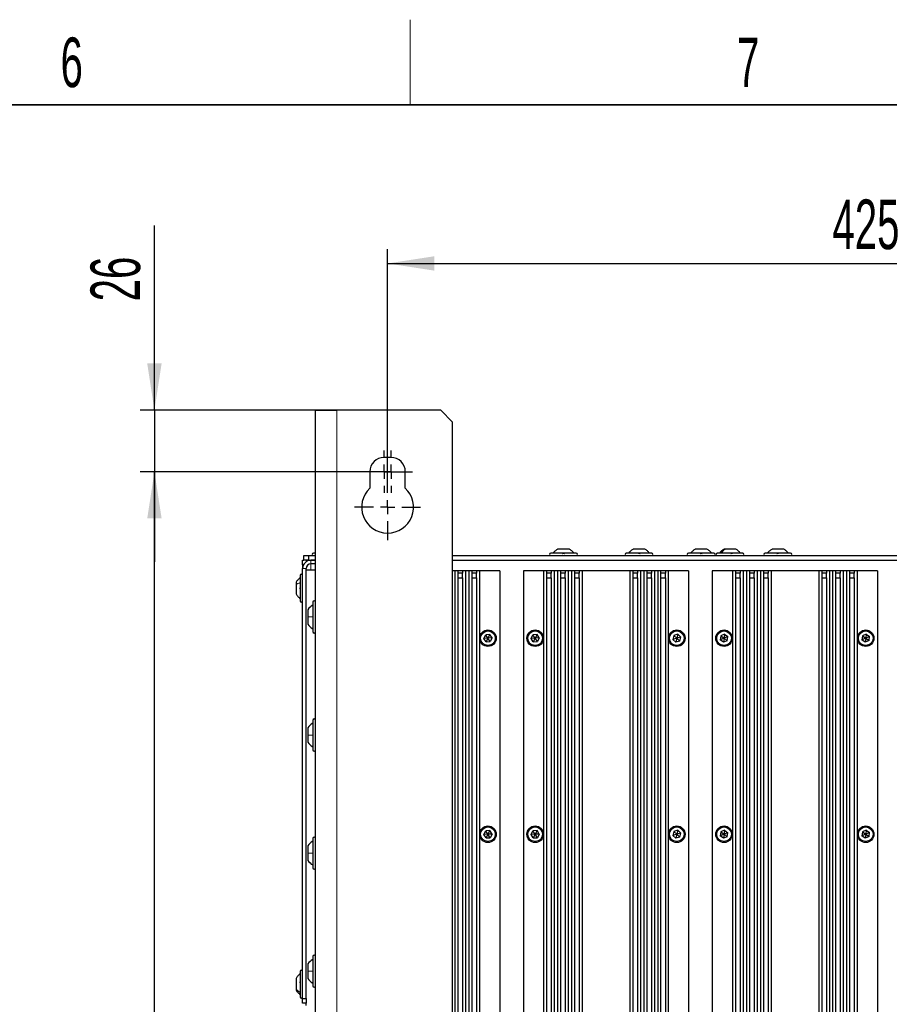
# Paper-space layout 'Blatt3' of a CAD drawing. Header units: millimetres. Extents: x 5 to 418, y 2 to 292.
# Tile 92 of 93: x 285 to 346, y 219 to 288. Entities that reach past the tile are written whole.
import ezdxf

# ---------------------------------------------------------------- set-up
doc = ezdxf.new("R2010")
doc.units = ezdxf.units.MM
doc.layers.add('SLD-0', color=7, linetype='Continuous')
doc.styles.add('SLDTEXTSTYLE0', font='TXT', dxfattribs={"width": 0.605})
doc.dimstyles.new('SLDDIMSTYLE2', dxfattribs={"dimtxt": 3.5, "dimasz": 3.302, "dimexe": 0, "dimexo": 0.0625, "dimgap": 0.875, "dimtad": 1, "dimlfac": 6, "dimrnd": 1e-09, "dimzin": 12, "dimdsep": 46, "dimtxsty": 'SLDTEXTSTYLE0', "dimsah": 1, "dimcen": 0.09, "dimadec": 0, "dimazin": 3, "dimtfac": 1, "dimtofl": 0, "dimtmove": 0, "dimatfit": 3, "dimfxl": 1, "dimfrac": 2, "dimtolj": 1, "dimtzin": 12, "dimarcsym": 0})
doc.dimstyles.new('SLDDIMSTYLE3', dxfattribs={"dimtxt": 3.5, "dimasz": 3.302, "dimexe": 0, "dimexo": 0.0625, "dimgap": 0.875, "dimtad": 1, "dimlfac": 6, "dimrnd": 1e-09, "dimzin": 12, "dimdsep": 46, "dimtxsty": 'SLDTEXTSTYLE0', "dimsah": 1, "dimcen": 0.09, "dimadec": 0, "dimazin": 3, "dimtfac": 1, "dimtmove": 0, "dimatfit": 0, "dimfxl": 1, "dimfrac": 2, "dimtolj": 1, "dimtzin": 12, "dimarcsym": 0})

# ---------------------------------------------------------------- blocks, each defined once
blk = doc.blocks.new('_D_15')
at = {"layer": 'SLD-0', "color": 7}
for p, q in [((309.149, 256.606), (293.44, 256.606)), ((294.44, 102.44), (294.44, 256.606)), ((309.149, 102.44), (293.44, 102.44))]:
    blk.add_line(p, q, dxfattribs=at)
for points in [[(294.44, 256.606), (293.932, 253.304), (294.948, 253.304)], [(294.44, 102.44), (294.948, 105.742), (293.932, 105.742)]]:
    blk.add_solid(points, dxfattribs=at)
at = {"layer": 'SLD-0', "color": 7, "insert": (289.928, 175.513), "char_height": 3.5, "attachment_point": 1, "rotation": 90, "style": 'SLDTEXTSTYLE0'}
blk.add_mtext('925', dxfattribs=at)
blk = doc.blocks.new('_D_16')
at = {"layer": 'SLD-0', "color": 7}
for p, q in [((294.44, 260.94), (294.44, 273.974)), ((307.316, 260.94), (293.44, 260.94)), ((294.44, 260.94), (294.44, 256.606)), ((309.149, 256.606), (293.44, 256.606)), ((294.44, 256.606), (294.44, 250.256))]:
    blk.add_line(p, q, dxfattribs=at)
for points in [[(294.44, 260.94), (294.948, 264.242), (293.932, 264.242)], [(294.44, 256.606), (293.932, 253.304), (294.948, 253.304)]]:
    blk.add_solid(points, dxfattribs=at)
at = {"layer": 'SLD-0', "color": 7, "insert": (289.928, 268.626), "char_height": 3.5, "attachment_point": 1, "rotation": 90, "style": 'SLDTEXTSTYLE0'}
blk.add_mtext('26', dxfattribs=at)
blk = doc.blocks.new('_D_17')
at = {"layer": 'SLD-0', "color": 7}
for p, q in [((310.899, 256.44), (310.899, 272.3)), ((381.732, 256.44), (381.732, 272.3)), ((310.899, 271.3), (381.732, 271.3))]:
    blk.add_line(p, q, dxfattribs=at)
for points in [[(310.899, 271.3), (314.201, 270.792), (314.201, 271.808)], [(381.732, 271.3), (378.43, 271.808), (378.43, 270.792)]]:
    blk.add_solid(points, dxfattribs=at)
at = {"layer": 'SLD-0', "color": 7, "insert": (342.305, 275.812), "char_height": 3.5, "attachment_point": 1, "style": 'SLDTEXTSTYLE0'}
blk.add_mtext('425', dxfattribs=at)
blk = doc.blocks.new('SW_CENTERMARKSYMBOL_13')
at = {"layer": 'SLD-0', "color": 0}
for p, q in [((0, 1), (0, 1.5)), ((-1, 0), (-1.5, 0)), ((0, 0), (-0.5, 0)), ((0, 0), (0, 0.5)), ((0, 0), (0, -0.5)), ((0, 0), (0.5, 0)), ((1, 0), (1.5, 0)), ((0, -1), (0, -1.5))]:
    blk.add_line(p, q, dxfattribs=at)
blk = doc.blocks.new('SW_CENTERMARKSYMBOL_14')
at = {"layer": 'SLD-0', "color": 0}
for p, q in [((0, 1), (0, 1.5)), ((-1, 0), (-1.5, 0)), ((0, 0), (-0.5, 0)), ((0, 0), (0, 0.5)), ((0, 0), (0, -0.5)), ((0, 0), (0.5, 0)), ((1, 0), (1.5, 0)), ((0, -1), (0, -1.5))]:
    blk.add_line(p, q, dxfattribs=at)
blk = doc.blocks.new('SW_CENTERMARKSYMBOL_15')
at = {"layer": 'SLD-0', "color": 0}
for p, q in [((0, 1), (0, 2.333)), ((-1, 0), (-2.333, 0)), ((0, 0), (-0.5, 0)), ((0, 0), (0, 0.5)), ((0, 0), (0, -0.5)), ((0, 0), (0.5, 0)), ((1, 0), (2.333, 0)), ((0, -1), (0, -2.333))]:
    blk.add_line(p, q, dxfattribs=at)

psp = doc.layouts.new('Blatt3')

# ---------------------------------------------------------------- linework, layer by layer
at = {"color": 7, "linetype": 'Continuous', "lineweight": 25}
for p, q in [((305.8156, 260.9397), (307.3156, 260.9397)), ((305.8156, 99.273), (305.8156, 260.9397)), ((314.6489, 260.9397), (307.3156, 260.9397)), ((315.4822, 260.1063), (314.6489, 260.9397)), ((315.4822, 100.1063), (315.4822, 260.1063)), ((311.1489, 257.6063), (310.6489, 257.6063)), ((309.6489, 256.6063), (309.6489, 255.4475)), ((312.1489, 255.4475), (312.1489, 256.6063)), ((305.818, 250.8563), (305.6656, 250.8563)), ((324.2156, 250.8563), (322.4156, 250.8563)), ((323.7281, 251.148), (322.9031, 251.148)), ((329.5489, 250.8563), (327.7489, 250.8563)), ((329.0614, 251.148), (328.2364, 251.148)), ((333.9322, 250.8563), (332.1322, 250.8563)), ((333.4447, 251.148), (332.6197, 251.148)), ((335.9656, 250.8563), (334.1656, 250.8563)), ((334.7328, 251.148), (334.6531, 251.148)), ((335.4781, 251.148), (334.7328, 251.148)), ((339.3489, 250.8563), (337.5489, 250.8563)), ((338.8614, 251.148), (338.0364, 251.148)), ((304.8989, 250.3563), (304.9822, 250.3563)), ((304.8989, 250.023), (304.8989, 250.3563)), ((304.9822, 250.3563), (304.9822, 250.6897)), ((304.9822, 250.6897), (305.3156, 250.6897)), ((305.3156, 250.3563), (304.9822, 250.3563)), ((305.1489, 250.3563), (305.1489, 250.2517)), ((305.3156, 250.6897), (305.3156, 250.3563)), ((305.3156, 250.6897), (305.8156, 250.6897)), ((305.3156, 250.3563), (305.8156, 250.3563)), ((305.8156, 250.3563), (305.4822, 250.3563)), ((315.4822, 250.6897), (377.1489, 250.6897)), ((315.4822, 250.3563), (377.1489, 250.3563)), ((304.9552, 250.023), (304.8989, 250.023)), ((304.8989, 250.023), (304.8989, 249.773)), ((304.8989, 219.4397), (304.8989, 249.773)), ((305.1489, 219.4397), (305.1489, 249.773)), ((305.1489, 249.6897), (305.8156, 249.6897)), ((305.8156, 250.1063), (305.4822, 250.1063)), ((315.6489, 249.6063), (315.4822, 249.6063)), ((315.6489, 249.6063), (315.6489, 162.6897)), ((315.8576, 249.6063), (315.6489, 249.6063)), ((315.8576, 249.6063), (315.8576, 249.4397)), ((316.1909, 249.6063), (315.8576, 249.6063)), ((315.8576, 249.4397), (315.8576, 249.1063)), ((316.1909, 249.4397), (315.8576, 249.4397)), ((316.1909, 249.6063), (316.1909, 249.4397)), ((316.3996, 249.6063), (316.1909, 249.6063)), ((316.1909, 249.1063), (316.1909, 249.4397)), ((316.3996, 249.6063), (316.3996, 162.6897)), ((316.6322, 249.6063), (316.3996, 249.6063)), ((316.6322, 249.6063), (316.6322, 162.6897)), ((316.8409, 249.6063), (316.6322, 249.6063)), ((316.8409, 249.6063), (316.8409, 249.4397)), ((317.1743, 249.6063), (316.8409, 249.6063)), ((316.8409, 249.4397), (316.8409, 249.1063)), ((317.1743, 249.4397), (316.8409, 249.4397)), ((317.1743, 249.6063), (317.1743, 249.4397)), ((317.383, 249.6063), (317.1743, 249.6063)), ((317.1743, 249.1063), (317.1743, 249.4397)), ((317.383, 249.6063), (317.383, 162.6615)), ((318.8156, 249.6063), (317.383, 249.6063)), ((318.8156, 249.6063), (318.8156, 162.6897)), ((320.4822, 249.6063), (320.4822, 162.6897)), ((321.9149, 249.6063), (320.4822, 249.6063)), ((321.9149, 249.6063), (321.9149, 162.6615)), ((322.1235, 249.6063), (321.9149, 249.6063)), ((322.1235, 249.6063), (322.1235, 249.4397)), ((322.4569, 249.6063), (322.1235, 249.6063)), ((322.1235, 249.4397), (322.1235, 249.1063)), ((322.4569, 249.4397), (322.1235, 249.4397)), ((322.4569, 249.6063), (322.4569, 249.4397)), ((322.6656, 249.6063), (322.4569, 249.6063)), ((322.4569, 249.1063), (322.4569, 249.4397)), ((322.6656, 249.6063), (322.6656, 162.6897)), ((322.8982, 249.6063), (322.6656, 249.6063)), ((322.8982, 249.6063), (322.8982, 162.6897)), ((323.1069, 249.6063), (322.8982, 249.6063)), ((323.1069, 249.6063), (323.1069, 249.4397)), ((323.4402, 249.6063), (323.1069, 249.6063)), ((323.1069, 249.4397), (323.1069, 249.1063)), ((323.4402, 249.4397), (323.1069, 249.4397)), ((323.4402, 249.6063), (323.4402, 249.4397)), ((323.6489, 249.6063), (323.4402, 249.6063)), ((323.4402, 249.1063), (323.4402, 249.4397)), ((323.6489, 249.6063), (323.6489, 162.6897)), ((323.8815, 249.6063), (323.6489, 249.6063)), ((323.8815, 249.6063), (323.8815, 162.6897)), ((324.0902, 249.6063), (323.8815, 249.6063)), ((324.0902, 249.6063), (324.0902, 249.4397)), ((324.4235, 249.6063), (324.0902, 249.6063)), ((324.0902, 249.4397), (324.0902, 249.1063)), ((324.4235, 249.4397), (324.0902, 249.4397)), ((324.4235, 249.6063), (324.4235, 249.4397)), ((324.6322, 249.6063), (324.4235, 249.6063)), ((324.4235, 249.1063), (324.4235, 249.4397)), ((324.6322, 249.6063), (324.6322, 162.6897)), ((327.9989, 249.6063), (324.6322, 249.6063)), ((327.9989, 249.6063), (327.9989, 162.6897)), ((328.2076, 249.6063), (327.9989, 249.6063)), ((328.2076, 249.6063), (328.2076, 249.4397)), ((328.5409, 249.6063), (328.2076, 249.6063)), ((328.2076, 249.4397), (328.2076, 249.1063)), ((328.5409, 249.4397), (328.2076, 249.4397)), ((328.5409, 249.6063), (328.5409, 249.4397)), ((328.7496, 249.6063), (328.5409, 249.6063)), ((328.5409, 249.1063), (328.5409, 249.4397)), ((328.7496, 249.6063), (328.7496, 162.6897)), ((328.9822, 249.6063), (328.7496, 249.6063)), ((328.9822, 249.6063), (328.9822, 162.6897)), ((329.1909, 249.6063), (328.9822, 249.6063)), ((329.1909, 249.6063), (329.1909, 249.4397)), ((329.5243, 249.6063), (329.1909, 249.6063)), ((329.1909, 249.4397), (329.1909, 249.1063)), ((329.5243, 249.4397), (329.1909, 249.4397)), ((329.5243, 249.6063), (329.5243, 249.4397)), ((329.733, 249.6063), (329.5243, 249.6063)), ((329.5243, 249.1063), (329.5243, 249.4397)), ((329.733, 249.6063), (329.733, 162.6897)), ((329.9656, 249.6063), (329.733, 249.6063)), ((329.9656, 249.6063), (329.9656, 162.6897)), ((330.1743, 249.6063), (329.9656, 249.6063)), ((330.1743, 249.6063), (330.1743, 249.4397)), ((330.5076, 249.6063), (330.1743, 249.6063)), ((330.1743, 249.4397), (330.1743, 249.1063)), ((330.5076, 249.4397), (330.1743, 249.4397)), ((330.5076, 249.6063), (330.5076, 249.4397)), ((330.7163, 249.6063), (330.5076, 249.6063)), ((330.5076, 249.1063), (330.5076, 249.4397)), ((330.7163, 249.6063), (330.7163, 162.6615)), ((332.1489, 249.6063), (330.7163, 249.6063)), ((332.1489, 249.6063), (332.1489, 162.6897)), ((333.8156, 249.6063), (333.8156, 162.6897)), ((335.2482, 249.6063), (333.8156, 249.6063)), ((335.2482, 249.6063), (335.2482, 162.6615)), ((335.4569, 249.6063), (335.2482, 249.6063)), ((335.4569, 249.6063), (335.4569, 249.4397)), ((335.7902, 249.6063), (335.4569, 249.6063)), ((335.4569, 249.4397), (335.4569, 249.1063)), ((335.7902, 249.4397), (335.4569, 249.4397)), ((335.7902, 249.6063), (335.7902, 249.4397)), ((335.9989, 249.6063), (335.7902, 249.6063)), ((335.7902, 249.1063), (335.7902, 249.4397)), ((335.9989, 249.6063), (335.9989, 162.6897)), ((336.2315, 249.6063), (335.9989, 249.6063)), ((336.2315, 249.6063), (336.2315, 162.6897)), ((336.4402, 249.6063), (336.2315, 249.6063)), ((336.4402, 249.6063), (336.4402, 249.4397)), ((336.7735, 249.6063), (336.4402, 249.6063)), ((336.4402, 249.4397), (336.4402, 249.1063)), ((336.7735, 249.4397), (336.4402, 249.4397)), ((336.7735, 249.6063), (336.7735, 249.4397)), ((336.9822, 249.6063), (336.7735, 249.6063)), ((336.7735, 249.1063), (336.7735, 249.4397)), ((336.9822, 249.6063), (336.9822, 162.6897)), ((337.2149, 249.6063), (336.9822, 249.6063)), ((337.2149, 249.6063), (337.2149, 162.6897)), ((337.4235, 249.6063), (337.2149, 249.6063)), ((337.4235, 249.6063), (337.4235, 249.4397)), ((337.7569, 249.6063), (337.4235, 249.6063)), ((337.4235, 249.4397), (337.4235, 249.1063)), ((337.7569, 249.4397), (337.4235, 249.4397)), ((337.7569, 249.6063), (337.7569, 249.4397)), ((337.9656, 249.6063), (337.7569, 249.6063)), ((337.7569, 249.1063), (337.7569, 249.4397)), ((337.9656, 249.6063), (337.9656, 162.6897)), ((341.3322, 249.6063), (337.9656, 249.6063)), ((341.3322, 249.6063), (341.3322, 162.6897)), ((341.5409, 249.6063), (341.3322, 249.6063)), ((341.5409, 249.6063), (341.5409, 249.4397)), ((341.8743, 249.6063), (341.5409, 249.6063)), ((341.5409, 249.4397), (341.5409, 249.1063)), ((341.8743, 249.4397), (341.5409, 249.4397)), ((341.8743, 249.6063), (341.8743, 249.4397)), ((342.083, 249.6063), (341.8743, 249.6063)), ((341.8743, 249.1063), (341.8743, 249.4397)), ((342.083, 249.6063), (342.083, 162.6897)), ((342.3156, 249.6063), (342.083, 249.6063)), ((342.3156, 249.6063), (342.3156, 162.6897)), ((342.5243, 249.6063), (342.3156, 249.6063)), ((342.5243, 249.6063), (342.5243, 249.4397)), ((342.8576, 249.6063), (342.5243, 249.6063)), ((342.5243, 249.4397), (342.5243, 249.1063)), ((342.8576, 249.4397), (342.5243, 249.4397)), ((342.8576, 249.6063), (342.8576, 249.4397)), ((343.0663, 249.6063), (342.8576, 249.6063)), ((342.8576, 249.1063), (342.8576, 249.4397)), ((343.0663, 249.6063), (343.0663, 162.6897)), ((343.2989, 249.6063), (343.0663, 249.6063)), ((343.2989, 249.6063), (343.2989, 162.6897)), ((343.5076, 249.6063), (343.2989, 249.6063)), ((343.5076, 249.6063), (343.5076, 249.4397)), ((343.8409, 249.6063), (343.5076, 249.6063)), ((343.5076, 249.4397), (343.5076, 249.1063)), ((343.8409, 249.4397), (343.5076, 249.4397)), ((343.8409, 249.6063), (343.8409, 249.4397)), ((344.0496, 249.6063), (343.8409, 249.6063)), ((343.8409, 249.1063), (343.8409, 249.4397)), ((344.0496, 249.6063), (344.0496, 162.6615)), ((345.4822, 249.6063), (344.0496, 249.6063)), ((345.4822, 249.6063), (345.4822, 162.6897)), ((304.4406, 248.8022), (304.4406, 248.6102)), ((304.7322, 249.2897), (304.7322, 248.8709)), ((304.7322, 248.8709), (304.7322, 247.4897)), ((315.8576, 249.1063), (315.8576, 162.6897)), ((315.8576, 249.1063), (316.1909, 249.1063)), ((316.1909, 249.1063), (316.1909, 162.6897)), ((316.8409, 249.1063), (316.8409, 162.6897)), ((316.8409, 249.1063), (317.1743, 249.1063)), ((317.1743, 249.1063), (317.1743, 162.6897)), ((322.1235, 249.1063), (322.1235, 162.6897)), ((322.1235, 249.1063), (322.4569, 249.1063)), ((322.4569, 249.1063), (322.4569, 162.6897)), ((323.1069, 249.1063), (323.1069, 162.6897)), ((323.1069, 249.1063), (323.4402, 249.1063)), ((323.4402, 249.1063), (323.4402, 162.6897)), ((324.0902, 249.1063), (324.0902, 162.6897)), ((324.0902, 249.1063), (324.4235, 249.1063)), ((324.4235, 249.1063), (324.4235, 162.6897)), ((328.2076, 249.1063), (328.2076, 162.6897)), ((328.2076, 249.1063), (328.5409, 249.1063)), ((328.5409, 249.1063), (328.5409, 162.6897)), ((329.1909, 249.1063), (329.1909, 162.6897)), ((329.1909, 249.1063), (329.5243, 249.1063)), ((329.5243, 249.1063), (329.5243, 162.6897)), ((330.1743, 249.1063), (330.1743, 162.6897)), ((330.1743, 249.1063), (330.5076, 249.1063)), ((330.5076, 249.1063), (330.5076, 162.6897)), ((335.4569, 249.1063), (335.4569, 162.6897)), ((335.4569, 249.1063), (335.7902, 249.1063)), ((335.7902, 249.1063), (335.7902, 162.6897)), ((336.4402, 249.1063), (336.4402, 162.6897)), ((336.4402, 249.1063), (336.7735, 249.1063)), ((336.7735, 249.1063), (336.7735, 162.6897)), ((337.4235, 249.1063), (337.4235, 162.6897)), ((337.4235, 249.1063), (337.7569, 249.1063)), ((337.7569, 249.1063), (337.7569, 162.6897)), ((341.5409, 249.1063), (341.5409, 162.6897)), ((341.5409, 249.1063), (341.8743, 249.1063)), ((341.8743, 249.1063), (341.8743, 162.6897)), ((342.5243, 249.1063), (342.5243, 162.6897)), ((342.5243, 249.1063), (342.8576, 249.1063)), ((342.8576, 249.1063), (342.8576, 162.6897)), ((343.5076, 249.1063), (343.5076, 162.6897)), ((343.5076, 249.1063), (343.8409, 249.1063)), ((343.8409, 249.1063), (343.8409, 162.6897)), ((304.4406, 248.6102), (304.4406, 247.9772)), ((305.6156, 247.3897), (305.6156, 245.323)), ((305.2656, 246.8697), (305.2656, 246.3563)), ((305.2656, 246.3563), (305.2656, 245.843)), ((317.694, 244.8404), (317.8244, 245.098)), ((317.9822, 244.8563), (317.694, 244.8404)), ((317.8519, 244.5988), (317.694, 244.8404)), ((318.1126, 245.1139), (317.8244, 245.098)), ((317.9822, 244.8563), (317.8244, 245.098)), ((317.9822, 244.8563), (317.8519, 244.5988)), ((317.8519, 244.5988), (318.1401, 244.6147)), ((318.1126, 245.1139), (317.9822, 244.8563)), ((318.2705, 244.8722), (317.9822, 244.8563)), ((318.1401, 244.6147), (317.9822, 244.8563)), ((318.2705, 244.8722), (318.1126, 245.1139)), ((318.2705, 244.8722), (318.1401, 244.6147)), ((321.0273, 244.8404), (321.1577, 245.098)), ((321.3156, 244.8563), (321.0273, 244.8404)), ((321.1852, 244.5988), (321.0273, 244.8404)), ((321.4459, 245.1139), (321.1577, 245.098)), ((321.3156, 244.8563), (321.1577, 245.098)), ((321.3156, 244.8563), (321.1852, 244.5988)), ((321.1852, 244.5988), (321.4735, 244.6147)), ((321.4459, 245.1139), (321.3156, 244.8563)), ((321.6038, 244.8722), (321.3156, 244.8563)), ((321.4735, 244.6147), (321.3156, 244.8563)), ((321.6038, 244.8722), (321.4459, 245.1139)), ((321.6038, 244.8722), (321.4735, 244.6147)), ((331.1056, 245.0545), (331.039, 244.7736)), ((331.3156, 244.8563), (331.039, 244.7736)), ((331.249, 244.5754), (331.039, 244.7736)), ((331.3822, 245.1372), (331.1056, 245.0545)), ((331.1056, 245.0545), (331.3156, 244.8563)), ((331.3156, 244.8563), (331.249, 244.5754)), ((331.5255, 244.6582), (331.249, 244.5754)), ((331.3822, 245.1372), (331.3156, 244.8563)), ((331.5921, 244.9391), (331.3156, 244.8563)), ((331.3156, 244.8563), (331.5255, 244.6582)), ((331.3822, 245.1372), (331.5921, 244.9391)), ((331.5255, 244.6582), (331.5921, 244.9391)), ((334.4208, 245.0333), (334.3816, 244.7473)), ((334.6489, 244.8563), (334.3816, 244.7473)), ((334.6097, 244.5703), (334.3816, 244.7473)), ((334.6881, 245.1423), (334.4208, 245.0333)), ((334.4208, 245.0333), (334.6489, 244.8563)), ((334.6489, 244.8563), (334.6097, 244.5703)), ((334.877, 244.6794), (334.6097, 244.5703)), ((334.6881, 245.1423), (334.6489, 244.8563)), ((334.9162, 244.9654), (334.6489, 244.8563)), ((334.6489, 244.8563), (334.877, 244.6794)), ((334.6881, 245.1423), (334.9162, 244.9654)), ((334.877, 244.6794), (334.9162, 244.9654)), ((344.414, 245.0241), (344.3862, 244.7368)), ((344.6489, 244.8563), (344.3862, 244.7368)), ((344.6211, 244.569), (344.3862, 244.7368)), ((344.6767, 245.1437), (344.414, 245.0241)), ((344.414, 245.0241), (344.6489, 244.8563)), ((344.6489, 244.8563), (344.6211, 244.569)), ((344.8838, 244.6886), (344.6211, 244.569)), ((344.6767, 245.1437), (344.6489, 244.8563)), ((344.9117, 244.9759), (344.6489, 244.8563)), ((344.6489, 244.8563), (344.8838, 244.6886)), ((344.6767, 245.1437), (344.9117, 244.9759)), ((344.8838, 244.6886), (344.9117, 244.9759)), ((305.6156, 239.0563), (305.6156, 236.9897)), ((305.2656, 238.5363), (305.2656, 238.023)), ((305.2656, 238.023), (305.2656, 237.5097)), ((305.6156, 230.723), (305.6156, 228.6563)), ((317.694, 231.0071), (317.8244, 231.2647)), ((317.9822, 231.023), (317.694, 231.0071)), ((317.8519, 230.7654), (317.694, 231.0071)), ((318.1126, 231.2806), (317.8244, 231.2647)), ((317.9822, 231.023), (317.8244, 231.2647)), ((317.9822, 231.023), (317.8519, 230.7654)), ((317.8519, 230.7654), (318.1401, 230.7813)), ((318.1126, 231.2806), (317.9822, 231.023)), ((318.2705, 231.0389), (317.9822, 231.023)), ((318.1401, 230.7813), (317.9822, 231.023)), ((318.2705, 231.0389), (318.1126, 231.2806)), ((318.2705, 231.0389), (318.1401, 230.7813)), ((321.0273, 231.0071), (321.1577, 231.2647)), ((321.3156, 231.023), (321.0273, 231.0071)), ((321.1852, 230.7654), (321.0273, 231.0071)), ((321.4459, 231.2806), (321.1577, 231.2647)), ((321.3156, 231.023), (321.1577, 231.2647)), ((321.3156, 231.023), (321.1852, 230.7654)), ((321.1852, 230.7654), (321.4735, 230.7813)), ((321.4459, 231.2806), (321.3156, 231.023)), ((321.6038, 231.0389), (321.3156, 231.023)), ((321.4735, 230.7813), (321.3156, 231.023)), ((321.6038, 231.0389), (321.4459, 231.2806)), ((321.6038, 231.0389), (321.4735, 230.7813)), ((331.1056, 231.2211), (331.039, 230.9402)), ((331.3156, 231.023), (331.039, 230.9402)), ((331.249, 230.7421), (331.039, 230.9402)), ((331.3822, 231.3039), (331.1056, 231.2211)), ((331.1056, 231.2211), (331.3156, 231.023)), ((331.3156, 231.023), (331.249, 230.7421)), ((331.5255, 230.8249), (331.249, 230.7421)), ((331.3822, 231.3039), (331.3156, 231.023)), ((331.5921, 231.1058), (331.3156, 231.023)), ((331.3156, 231.023), (331.5255, 230.8249)), ((331.3822, 231.3039), (331.5921, 231.1058)), ((331.5255, 230.8249), (331.5921, 231.1058)), ((334.4208, 231.1999), (334.3816, 230.9139)), ((334.6489, 231.023), (334.3816, 230.9139)), ((334.6097, 230.737), (334.3816, 230.9139)), ((334.6881, 231.309), (334.4208, 231.1999)), ((334.4208, 231.1999), (334.6489, 231.023)), ((334.6489, 231.023), (334.6097, 230.737)), ((334.877, 230.8461), (334.6097, 230.737)), ((334.6881, 231.309), (334.6489, 231.023)), ((334.9162, 231.1321), (334.6489, 231.023)), ((334.6489, 231.023), (334.877, 230.8461)), ((334.6881, 231.309), (334.9162, 231.1321)), ((334.877, 230.8461), (334.9162, 231.1321)), ((344.414, 231.1908), (344.3862, 230.9034)), ((344.6489, 231.023), (344.3862, 230.9034)), ((344.6211, 230.7357), (344.3862, 230.9034)), ((344.6767, 231.3103), (344.414, 231.1908)), ((344.414, 231.1908), (344.6489, 231.023)), ((344.6489, 231.023), (344.6211, 230.7357)), ((344.8838, 230.8552), (344.6211, 230.7357)), ((344.6767, 231.3103), (344.6489, 231.023)), ((344.9117, 231.1426), (344.6489, 231.023)), ((344.6489, 231.023), (344.8838, 230.8552)), ((344.6767, 231.3103), (344.9117, 231.1426)), ((344.8838, 230.8552), (344.9117, 231.1426)), ((305.2656, 230.203), (305.2656, 229.6897)), ((305.2656, 229.6897), (305.2656, 229.1763)), ((305.6156, 222.3897), (305.6156, 220.323)), ((305.2656, 221.8697), (305.2656, 221.3563)), ((304.7322, 221.3397), (304.7322, 219.7282)), ((305.2656, 221.3563), (305.2656, 220.843)), ((304.4406, 220.8522), (304.4406, 220.1136)), ((304.4406, 220.1136), (304.4406, 220.0272)), ((304.7322, 219.7282), (304.7322, 219.5397)), ((304.8989, 219.4397), (305.1489, 219.4397)), ((304.8989, 219.1063), (304.8989, 219.4397)), ((305.1489, 219.1063), (304.8989, 219.1063)), ((305.1489, 219.4397), (305.1489, 219.1063)), ((305.1489, 218.9397), (305.1489, 219.1063))]:
    psp.add_line(p, q, dxfattribs=at)
at = {"color": 7, "linetype": 'Continuous', "lineweight": 18}
for p, q in [((307.3156, 99.273), (307.3156, 260.9397)), ((305.4822, 250.1063), (305.4822, 250.3563)), ((305.1489, 249.773), (304.8989, 249.773)), ((305.4822, 249.6897), (305.4822, 250.1063))]:
    psp.add_line(p, q, dxfattribs=at)
at = {"color": 7, "linetype": 'Continuous', "lineweight": 25}
for centre, radius in [((317.9822, 244.8563), 0.5833), ((317.9822, 244.8563), 0.5167), ((321.3156, 244.8563), 0.5833), ((321.3156, 244.8563), 0.5167), ((331.3156, 244.8563), 0.5833), ((331.3156, 244.8563), 0.5167), ((334.6489, 244.8563), 0.5833), ((334.6489, 244.8563), 0.5167), ((344.6489, 244.8563), 0.5833), ((344.6489, 244.8563), 0.5167), ((317.9822, 231.023), 0.5833), ((317.9822, 231.023), 0.5167), ((321.3156, 231.023), 0.5833), ((321.3156, 231.023), 0.5167), ((331.3156, 231.023), 0.5833), ((331.3156, 231.023), 0.5167), ((334.6489, 231.023), 0.5833), ((334.6489, 231.023), 0.5167), ((344.6489, 231.023), 0.5833), ((344.6489, 231.023), 0.5167)]:
    psp.add_circle(centre, radius, dxfattribs=at)
for centre, radius, start, end in [((310.6489, 256.6063), 1, 90, 180), ((311.1489, 256.6063), 1, 0, 90), ((310.8989, 254.1063), 1.8333, 132.985886, 47.014114), ((305.6656, 250.773), 0.0833, 90, 270), ((322.4156, 250.773), 0.0833, 90, 270), ((324.2156, 250.773), 0.0833, 270, 90), ((327.7489, 250.773), 0.0833, 90, 270), ((329.5489, 250.773), 0.0833, 270, 90), ((332.1322, 250.773), 0.0833, 90, 270), ((333.9322, 250.773), 0.0833, 270, 90), ((334.1656, 250.773), 0.0833, 90, 270), ((335.9656, 250.773), 0.0833, 270, 90), ((337.5489, 250.773), 0.0833, 90, 270), ((339.3489, 250.773), 0.0833, 270, 90), ((305.4822, 249.773), 0.5833, 90, 180), ((305.4822, 249.773), 0.3333, 90, 180), ((304.8156, 249.2897), 0.0833, 0, 180), ((304.8156, 247.4897), 0.0833, 180, 360), ((305.7156, 247.3897), 0.1, 360, 180), ((306.1135, 246.2937), 1.025, 119.060563, 145.811896), ((306.1135, 246.419), 1.025, 214.188104, 240.939437), ((305.7156, 245.323), 0.1, 180, 0), ((305.7156, 239.0563), 0.1, 360, 180), ((306.1135, 237.9604), 1.025, 119.060563, 145.811896), ((306.1135, 238.0856), 1.025, 214.188104, 240.939437), ((305.7156, 236.9897), 0.1, 180, 0), ((305.7156, 230.723), 0.1, 0, 180), ((306.1135, 229.627), 1.025, 119.060563, 145.811896), ((306.1135, 229.7523), 1.025, 214.188104, 240.939437), ((305.7156, 228.6563), 0.1, 180, 0), ((305.7156, 222.3897), 0.1, 360, 180), ((306.1135, 221.2937), 1.025, 119.060563, 145.811896), ((304.8156, 221.3397), 0.0833, 0, 180), ((306.1135, 221.419), 1.025, 214.188104, 240.939437), ((305.7156, 220.323), 0.1, 180, 0), ((304.8156, 219.5397), 0.0833, 180, 360)]:
    psp.add_arc(centre, radius, start, end, dxfattribs=at)
for points in [[(322.5822, 250.8563), (322.6274, 250.9141), (322.7176, 251.0297), (322.8412, 251.1086), (322.9031, 251.148)], [(324.0489, 250.8563), (324.0038, 250.9141), (323.9136, 251.0297), (323.7899, 251.1086), (323.7281, 251.148)], [(327.9156, 250.8563), (327.9607, 250.9141), (328.0509, 251.0297), (328.1746, 251.1086), (328.2364, 251.148)], [(329.3822, 250.8563), (329.3371, 250.9141), (329.2469, 251.0297), (329.1232, 251.1086), (329.0614, 251.148)], [(332.2989, 250.8563), (332.344, 250.9141), (332.4343, 251.0297), (332.5579, 251.1086), (332.6197, 251.148)], [(333.7656, 250.8563), (333.7205, 250.9141), (333.6302, 251.0297), (333.5066, 251.1086), (333.4447, 251.148)], [(334.3322, 250.8563), (334.3774, 250.9141), (334.4676, 251.0297), (334.5912, 251.1086), (334.6531, 251.148)], [(335.7989, 250.8563), (335.7538, 250.9141), (335.6636, 251.0297), (335.5399, 251.1086), (335.4781, 251.148)], [(337.7156, 250.8563), (337.7607, 250.9141), (337.8509, 251.0297), (337.9746, 251.1086), (338.0364, 251.148)], [(339.1822, 250.8563), (339.1371, 250.9141), (339.0469, 251.0297), (338.9232, 251.1086), (338.8614, 251.148)]]:
    psp.add_open_spline(points, degree=3, dxfattribs=at)
for points, knots in [([(323.2426, 250.8278), (323.2451, 250.8317), (323.2501, 250.8395), (323.2667, 250.8487), (323.2891, 250.8548), (323.3154, 250.8571), (323.3418, 250.8549), (323.3643, 250.8488), (323.381, 250.8395), (323.386, 250.8317), (323.3885, 250.8278)], [0, 0, 0, 0, 0.1252217, 0.2494831, 0.3743256, 0.4990628, 0.6238964, 0.749388, 0.8744406, 1, 1, 1, 1]), ([(328.5759, 250.8278), (328.5784, 250.8317), (328.5834, 250.8395), (328.6, 250.8487), (328.6224, 250.8548), (328.6487, 250.8571), (328.6751, 250.8549), (328.6976, 250.8488), (328.7144, 250.8395), (328.7194, 250.8317), (328.7219, 250.8278)], [0, 0, 0, 0, 0.1252217, 0.2494831, 0.3743256, 0.4990628, 0.6238964, 0.749388, 0.8744406, 1, 1, 1, 1]), ([(332.9593, 250.8278), (332.9618, 250.8317), (332.9668, 250.8395), (332.9834, 250.8487), (333.0057, 250.8548), (333.032, 250.8571), (333.0584, 250.8549), (333.0809, 250.8488), (333.0977, 250.8395), (333.1027, 250.8317), (333.1052, 250.8278)], [0, 0, 0, 0, 0.1252217, 0.2494831, 0.3743256, 0.4990628, 0.6238964, 0.749388, 0.8744406, 1, 1, 1, 1]), ([(334.6531, 251.148), (334.5912, 251.1086), (334.4676, 251.0297), (334.3774, 250.9141), (334.3322, 250.8563)], [0, 0, 0, 0, 0.5, 1, 1, 1, 1]), ([(335.1268, 250.8278), (335.1321, 250.8317), (335.1427, 250.8395), (335.1655, 250.8487), (335.1913, 250.8548), (335.2173, 250.8571), (335.2396, 250.8549), (335.2549, 250.8488), (335.2625, 250.8395), (335.2611, 250.8317), (335.2603, 250.8278)], [0, 0, 0, 0, 0.1252207, 0.2494814, 0.3743239, 0.4990613, 0.6238954, 0.7493873, 0.8744403, 1, 1, 1, 1]), ([(335.7989, 250.8563), (335.7538, 250.9141), (335.6636, 251.0297), (335.5399, 251.1086), (335.4781, 251.148)], [0, 0, 0, 0, 0.5, 1, 1, 1, 1]), ([(338.3759, 250.8278), (338.3784, 250.8317), (338.3834, 250.8395), (338.4, 250.8487), (338.4224, 250.8548), (338.4487, 250.8571), (338.4751, 250.8549), (338.4976, 250.8488), (338.5144, 250.8395), (338.5194, 250.8317), (338.5219, 250.8278)], [0, 0, 0, 0, 0.1252217, 0.2494831, 0.3743256, 0.4990628, 0.6238964, 0.749388, 0.8744406, 1, 1, 1, 1]), ([(304.7322, 249.123), (304.6744, 249.0779), (304.5588, 248.9876), (304.48, 248.864), (304.4406, 248.8022)], [0, 0, 0, 0, 0.50000009, 1, 1, 1, 1]), ([(304.7608, 248.3039), (304.7569, 248.3061), (304.7491, 248.3105), (304.7399, 248.3263), (304.7338, 248.3481), (304.7315, 248.3742), (304.7337, 248.4008), (304.7398, 248.4238), (304.749, 248.4413), (304.7568, 248.4469), (304.7608, 248.4497)], [0, 0, 0, 0, 0.1251933, 0.2494385, 0.3742794, 0.4990244, 0.6238686, 0.7493688, 0.8744304, 1, 1, 1, 1]), ([(304.4406, 247.9772), (304.48, 247.9153), (304.5588, 247.7917), (304.6744, 247.7015), (304.7322, 247.6563)], [0, 0, 0, 0, 0.49999991, 1, 1, 1, 1]), ([(304.7322, 221.173), (304.6744, 221.1279), (304.5588, 221.0377), (304.48, 220.914), (304.4406, 220.8522)], [0, 0, 0, 0, 0.5, 1, 1, 1, 1]), ([(304.7608, 220.4922), (304.7569, 220.4973), (304.7491, 220.5076), (304.7399, 220.5301), (304.7338, 220.5558), (304.7315, 220.582), (304.7337, 220.6046), (304.7398, 220.6205), (304.749, 220.6288), (304.7568, 220.6278), (304.7608, 220.6273)], [0, 0, 0, 0, 0.1252207, 0.2494814, 0.3743239, 0.4990613, 0.6238954, 0.7493873, 0.8744403, 1, 1, 1, 1]), ([(304.4406, 220.0272), (304.48, 219.9653), (304.5588, 219.8417), (304.6744, 219.7514), (304.7322, 219.7063)], [0, 0, 0, 0, 0.5, 1, 1, 1, 1])]:
    psp.add_open_spline(points, degree=3, knots=knots, dxfattribs=at)
at = {"color": 7, "linetype": 'Continuous', "lineweight": 18}
for points in [[(334.4739, 250.8563), (334.5103, 250.9141), (334.5831, 251.0297), (334.6829, 251.1086), (334.7328, 251.148)], [(304.7322, 248.7818), (304.6744, 248.7576), (304.5588, 248.7094), (304.48, 248.6433), (304.4406, 248.6102)], [(305.6156, 246.3563), (305.5479, 246.3563), (305.4124, 246.3563), (305.3145, 246.3563), (305.2656, 246.3563)], [(305.6156, 238.023), (305.5479, 238.023), (305.4124, 238.023), (305.3145, 238.023), (305.2656, 238.023)], [(305.6156, 229.6897), (305.5479, 229.6897), (305.4124, 229.6897), (305.3145, 229.6897), (305.2656, 229.6897)], [(305.6156, 221.3563), (305.5479, 221.3563), (305.4124, 221.3563), (305.3145, 221.3563), (305.2656, 221.3563)], [(304.7322, 219.86), (304.6744, 219.8956), (304.5588, 219.967), (304.48, 220.0647), (304.4406, 220.1136)]]:
    psp.add_open_spline(points, degree=3, dxfattribs=at)
at = {"layer": 'SLD-0', "lineweight": 18}
psp.add_line((312.5, 282.5), (312.5, 288.5), dxfattribs=at)
at = {"layer": 'SLD-0', "lineweight": 35}
psp.add_line((408, 282.5), (26, 282.5), dxfattribs=at)

# ---------------------------------------------------------------- block references
at = {"layer": 'SLD-0', "color": 7}
for name, p in [('SW_CENTERMARKSYMBOL_14', (310.6489, 256.6063)), ('SW_CENTERMARKSYMBOL_13', (311.1489, 256.6063)), ('SW_CENTERMARKSYMBOL_15', (310.8989, 254.1063))]:
    psp.add_blockref(name, p, dxfattribs=at)

# ---------------------------------------------------------------- texts
at = {"layer": 'SLD-0', "char_height": 3.5, "attachment_point": 2, "style": 'SLDTEXTSTYLE0'}
for s, insert in [('6', (288.6027, 287.243)), ('7', (336.3527, 287.243))]:
    psp.add_mtext(s, dxfattribs=dict(at, insert=insert))

# ---------------------------------------------------------------- dimensions: what is measured, and where the dimension line sits
at = {"layer": 'SLD-0', "color": 7}
dim = psp.add_linear_dim(base=(381.7322, 271.3001), p1=(310.8989, 256.4397), p2=(381.7322, 256.4397), dimstyle='SLDDIMSTYLE2', dxfattribs=at)
dim.commit()
dim.dimension.update_dxf_attribs({"geometry": '_D_17', "text_midpoint": (346.3156, 271.3001), "dimtype": 160})
for p1, dimstyle, picture, middle in [((307.3156, 260.9397), 'SLDDIMSTYLE3', '_D_16', (294.4399, 271.3001)), ((309.1489, 102.4397), 'SLDDIMSTYLE2', '_D_15', (294.4399, 179.523))]:
    dim = psp.add_linear_dim(base=(294.4399, 256.6063), p1=p1, p2=(309.1489, 256.6063), angle=90, dimstyle=dimstyle, dxfattribs=at)
    dim.commit()
    dim.dimension.update_dxf_attribs({"geometry": picture, "text_midpoint": middle, "dimtype": 160})

doc.saveas('drawing.dxf')
